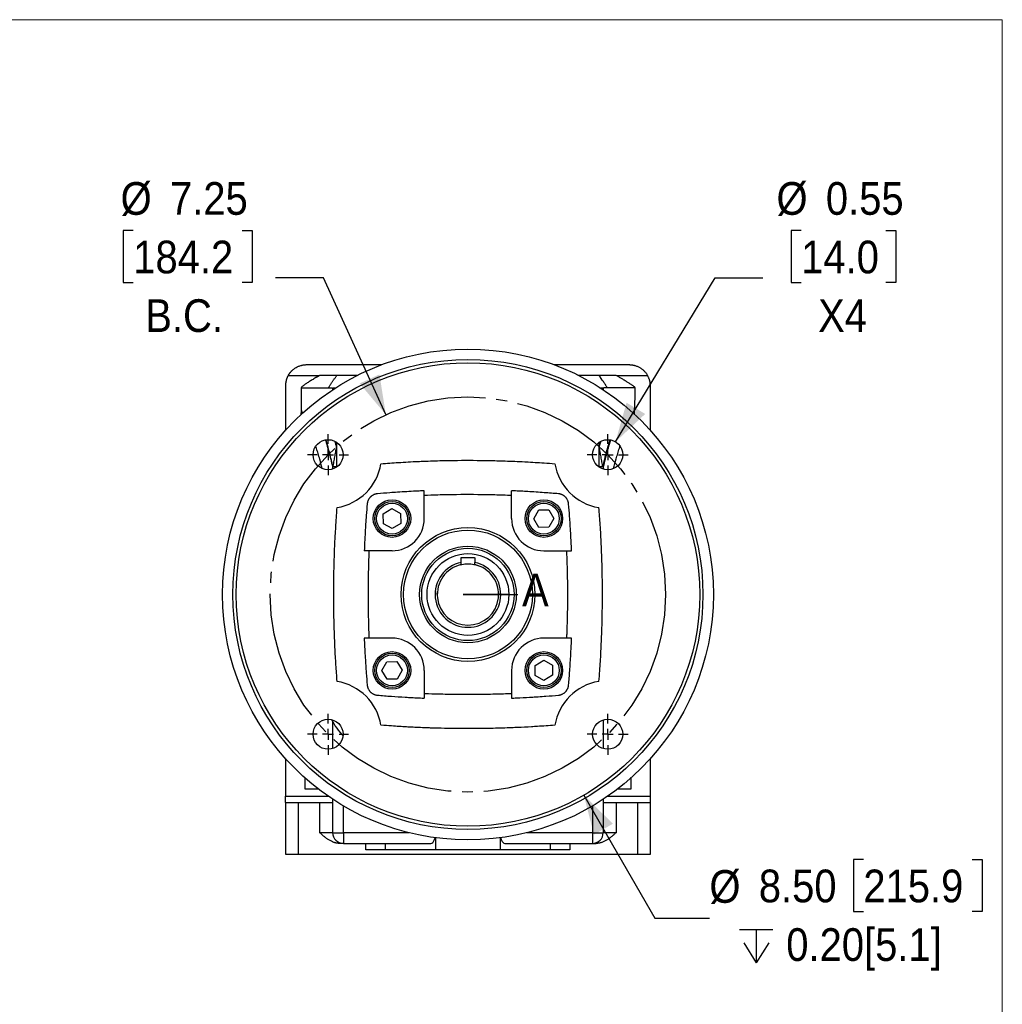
# Model space of a CAD drawing. Header units: inches. Extents: x 0 to 68, y 0 to 44.
# Tile 27 of 27: x 50 to 68, y 25.9 to 44. Entities that reach past the tile are written whole.
import ezdxf

# ---------------------------------------------------------------- set-up
doc = ezdxf.new("R2010")
doc.units = ezdxf.units.IN
doc.header["$LTSCALE"] = 4
doc.header["$MEASUREMENT"] = 0
doc.linetypes.add('SLD-Center', pattern=[0.75, 0.6, -0.05, 0.05, -0.05])
doc.linetypes.add('SLD-Solid', pattern=[0])
doc.layers.add('CENTER', color=40, linetype='SLD-Center')
doc.layers.add('SLD-DEFPOINTS', color=7, linetype='Continuous')
doc.layers.add('DIMENSIONS', color=140, linetype='SLD-Solid', lineweight=25)
doc.layers.add('TEXT', color=140, linetype='SLD-Solid', lineweight=25)
doc.styles.add('SLDTEXTSTYLE0', font='GOTHIC.TTF', dxfattribs={"width": 0.913})
doc.styles.get("Standard").update_dxf_attribs({"font": 'GOTHIC.TTF'})
doc.dimstyles.new('SLDDIMSTYLE5', dxfattribs={"dimtxt": 0.18, "dimasz": 0.72, "dimexe": 0, "dimexo": 0.0625, "dimgap": 0, "dimtad": 0, "dimtih": 1, "dimtoh": 1, "dimdec": 0, "dimrnd": 1e-09, "dimzin": 0, "dimdsep": 46, "dimtxsty": 'Standard', "dimblk1": 'NONE', "dimblk2": 'NONE', "dimsah": 1, "dimcen": 0.09, "dimadec": 0, "dimazin": 0, "dimtfac": 0.72, "dimtdec": 0, "dimtofl": 0, "dimtmove": 0, "dimatfit": 3, "dimldrblk": 'NONE', "dimfxl": 0, "dimfrac": 2, "dimtolj": 1, "dimtzin": 0, "dimarcsym": 0})
doc.dimstyles.new('SLDDIMSTYLE6', dxfattribs={"dimtxt": 0.6, "dimasz": 0.72, "dimexe": 0, "dimexo": 0.0625, "dimgap": 0.15, "dimtad": 0, "dimtih": 1, "dimtoh": 1, "dimrnd": 1e-09, "dimzin": 12, "dimdsep": 46, "dimtxsty": 'SLDTEXTSTYLE0', "dimsah": 1, "dimcen": 0, "dimadec": 0, "dimazin": 3, "dimtfac": 1, "dimtofl": 0, "dimtmove": 0, "dimatfit": 3, "dimfxl": 0, "dimfrac": 2, "dimtolj": 1, "dimtzin": 12, "dimarcsym": 0})
doc.dimstyles.new('SLDDIMSTYLE7', dxfattribs={"dimtxt": 0.6, "dimasz": 0.72, "dimexe": 0, "dimexo": 0.0625, "dimgap": 0.15, "dimtad": 0, "dimtih": 1, "dimtoh": 1, "dimrnd": 1e-09, "dimdsep": 46, "dimtxsty": 'SLDTEXTSTYLE0', "dimsah": 1, "dimcen": 0, "dimadec": 0, "dimazin": 2, "dimtfac": 1, "dimtofl": 0, "dimtmove": 0, "dimatfit": 3, "dimfxl": 0, "dimfrac": 2, "dimtolj": 1, "dimtzin": 12, "dimarcsym": 0})
doc.dimstyles.new('SLDDIMSTYLE8', dxfattribs={"dimtxt": 0.6, "dimasz": 0.72, "dimexe": 0, "dimexo": 0.0625, "dimgap": 0.15, "dimtad": 0, "dimtih": 1, "dimtoh": 1, "dimrnd": 1e-09, "dimzin": 4, "dimdsep": 46, "dimtxsty": 'SLDTEXTSTYLE0', "dimsah": 1, "dimcen": 0, "dimadec": 0, "dimazin": 1, "dimtfac": 1, "dimtofl": 0, "dimtmove": 0, "dimatfit": 3, "dimfxl": 0, "dimfrac": 2, "dimtolj": 1, "dimtzin": 12, "dimarcsym": 0})

# ---------------------------------------------------------------- blocks, each defined once
blk = doc.blocks.new('Block2')
at = {"color": 7, "linetype": 'SLD-Solid', "lineweight": 18}
for p, q in [((68, 44), (0, 44)), ((68, 0), (68, 44))]:
    blk.add_line(p, q, dxfattribs=at)
blk = doc.blocks.new('_D_18')
at = {"layer": 'DIMENSIONS'}
for p, q in [((52.065, 40.134), (51.882, 40.134)), ((51.882, 40.134), (51.882, 39.181)), ((54.06, 40.134), (54.243, 40.134)), ((54.243, 40.134), (54.243, 39.181)), ((55.551, 39.269), (54.676, 39.269)), ((56.697, 36.757), (55.551, 39.269)), ((51.882, 39.181), (52.065, 39.181)), ((54.243, 39.181), (54.06, 39.181))]:
    blk.add_line(p, q, dxfattribs=at)
blk.add_solid([(56.697, 36.757), (56.58, 37.495), (56.216, 37.329)], dxfattribs=at)
at = {"layer": 'DIMENSIONS', "char_height": 0.6, "attachment_point": 1, "style": 'SLDTEXTSTYLE0'}
for s, insert in [('%%c', (51.834, 41.022)), ('7.25', (52.739, 41.022)), ('184.2', (52.065, 39.948)), ('B.C.', (52.286, 38.873))]:
    blk.add_mtext(s, dxfattribs=dict(at, insert=insert))
blk = doc.blocks.new('_D_19')
at = {"layer": 'DIMENSIONS'}
for p, q in [((64.312, 40.134), (64.13, 40.134)), ((64.13, 40.134), (64.13, 39.181)), ((65.864, 40.134), (66.047, 40.134)), ((66.047, 40.134), (66.047, 39.181)), ((60.908, 36.258), (62.735, 39.269)), ((62.735, 39.269), (63.61, 39.269)), ((64.13, 39.181), (64.312, 39.181)), ((66.047, 39.181), (65.864, 39.181))]:
    blk.add_line(p, q, dxfattribs=at)
blk.add_solid([(60.908, 36.258), (61.452, 36.77), (61.11, 36.977)], dxfattribs=at)
at = {"layer": 'DIMENSIONS', "char_height": 0.6, "attachment_point": 1, "style": 'SLDTEXTSTYLE0'}
for s, insert in [('%%c', (63.86, 41.022)), ('0.55', (64.765, 41.022)), ('14.0', (64.312, 39.948)), ('X4', (64.623, 38.873))]:
    blk.add_mtext(s, dxfattribs=dict(at, insert=insert))
blk = doc.blocks.new('SW_SYMBOL_HOLE_DEPTH')
at = {"layer": 'DIMENSIONS', "color": 0}
for p, q in [((0, 137.8), (126, 137.8)), ((63, 137.8), (63, 11.8)), ((15.7, 87.4), (63, 11.8)), ((110.2, 87.4), (63, 11.8))]:
    blk.add_line(p, q, dxfattribs=at)
blk = doc.blocks.new('_D_20')
at = {"layer": 'DIMENSIONS'}
for p, q in [((60.327, 29.779), (61.63, 27.521)), ((65.452, 28.6), (65.269, 28.6)), ((65.269, 28.6), (65.269, 27.647)), ((67.447, 28.6), (67.63, 28.6)), ((67.63, 28.6), (67.63, 27.647)), ((65.269, 27.647), (65.452, 27.647)), ((67.63, 27.647), (67.447, 27.647)), ((61.63, 27.521), (62.63, 27.521))]:
    blk.add_line(p, q, dxfattribs=at)
blk.add_solid([(60.327, 29.779), (60.513, 29.055), (60.86, 29.255)], dxfattribs=at)
at = {"layer": 'DIMENSIONS', "xscale": 0.004866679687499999, "yscale": 0.004866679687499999, "zscale": 0.004866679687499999}
blk.add_blockref('SW_SYMBOL_HOLE_DEPTH', (63.182, 26.647), dxfattribs=at)
at = {"layer": 'DIMENSIONS', "char_height": 0.6, "attachment_point": 1, "style": 'SLDTEXTSTYLE0'}
for s, insert in [('%%c', (62.63, 28.405)), ('8.50', (63.535, 28.414)), ('215.9', (65.452, 28.414)), ('0.20[5.1]', (64.039, 27.339))]:
    blk.add_mtext(s, dxfattribs=dict(at, insert=insert))
blk = doc.blocks.new('SW_CENTERMARKSYMBOL_5')
at = {"layer": 'CENTER', "color": 0}
for p, q in [((0, 0.2), (0, 0.376)), ((-0.2, 0), (-0.376, 0)), ((0, 0), (-0.1, 0)), ((0, 0), (0, 0.1)), ((0, 0), (0, -0.1)), ((0, 0), (0.1, 0)), ((0.2, 0), (0.376, 0)), ((0, -0.2), (0, -0.376))]:
    blk.add_line(p, q, dxfattribs=at)
blk = doc.blocks.new('SW_CENTERMARKSYMBOL_6')
at = {"layer": 'CENTER', "color": 0}
for p, q in [((0, 0.2), (0, 0.376)), ((-0.2, 0), (-0.376, 0)), ((0, 0), (-0.1, 0)), ((0, 0), (0, 0.1)), ((0, 0), (0, -0.1)), ((0, 0), (0.1, 0)), ((0.2, 0), (0.376, 0)), ((0, -0.2), (0, -0.376))]:
    blk.add_line(p, q, dxfattribs=at)
blk = doc.blocks.new('SW_CENTERMARKSYMBOL_7')
at = {"layer": 'CENTER', "color": 0}
for p, q in [((0, 0.2), (0, 0.376)), ((-0.2, 0), (-0.376, 0)), ((0, 0), (-0.1, 0)), ((0, 0), (0, 0.1)), ((0, 0), (0, -0.1)), ((0, 0), (0.1, 0)), ((0.2, 0), (0.376, 0)), ((0, -0.2), (0, -0.376))]:
    blk.add_line(p, q, dxfattribs=at)
blk = doc.blocks.new('SW_CENTERMARKSYMBOL_8')
at = {"layer": 'CENTER', "color": 0}
for p, q in [((0, 0.2), (0, 0.376)), ((-0.2, 0), (-0.376, 0)), ((0, 0), (-0.1, 0)), ((0, 0), (0, 0.1)), ((0, 0), (0, -0.1)), ((0, 0), (0.1, 0)), ((0.2, 0), (0.376, 0)), ((0, -0.2), (0, -0.376))]:
    blk.add_line(p, q, dxfattribs=at)
blk = doc.blocks.new('_NONE')

msp = doc.modelspace()

# ---------------------------------------------------------------- linework, layer by layer
for p, q in [((55.249, 37.674), (56.625, 37.674)), ((59.778, 37.674), (61.154, 37.674)), ((54.908, 37.477), (55.478, 37.477)), ((60.926, 37.477), (61.495, 37.477)), ((54.855, 37.28), (54.855, 36.468)), ((55.146, 37.254), (55.146, 36.763)), ((55.148, 37.254), (55.152, 37.25)), ((55.152, 36.83), (55.152, 37.25)), ((55.721, 37.244), (55.721, 37.214)), ((55.721, 37.244), (55.721, 37.244)), ((55.738, 37.235), (55.724, 37.245)), ((55.738, 37.248), (55.795, 37.256)), ((55.738, 37.248), (55.738, 37.235)), ((55.751, 37.226), (55.738, 37.235)), ((60.606, 37.256), (60.665, 37.248)), ((60.665, 37.235), (60.652, 37.226)), ((60.665, 37.248), (60.665, 37.235)), ((60.68, 37.245), (60.665, 37.235)), ((60.682, 37.244), (60.682, 37.214)), ((60.682, 37.244), (60.682, 37.244)), ((61.548, 36.468), (61.548, 37.28)), ((55.174, 36.784), (55.152, 36.83)), ((61.23, 36.786), (61.253, 36.832)), ((61.253, 36.832), (61.249, 36.77)), ((61.25, 36.769), (61.254, 36.835)), ((55.793, 36.166), (55.793, 36.245)), ((55.793, 36.166), (55.8, 36.166)), ((55.8, 35.799), (55.8, 36.246)), ((60.603, 36.246), (60.603, 35.799)), ((60.603, 36.166), (60.61, 36.166)), ((60.61, 36.166), (60.638, 36.261)), ((60.61, 36.166), (60.61, 36.25)), ((55.72, 35.8), (55.72, 35.798)), ((55.799, 35.798), (55.721, 35.798)), ((55.721, 35.798), (55.721, 35.763)), ((60.682, 35.798), (60.605, 35.798)), ((60.683, 35.8), (60.682, 35.798)), ((60.682, 35.798), (60.682, 35.765)), ((60.683, 35.8), (60.683, 35.798)), ((57.4, 34.851), (57.4, 35.36)), ((59.003, 34.851), (59.003, 35.36)), ((56.649, 34.941), (56.807, 35.036)), ((56.807, 35.036), (56.968, 34.946)), ((56.651, 34.756), (56.649, 34.941)), ((56.968, 34.946), (56.971, 34.761)), ((59.409, 34.848), (59.499, 35.009)), ((59.499, 35.009), (59.683, 35.012)), ((59.683, 35.012), (59.778, 34.854)), ((59.778, 34.854), (59.688, 34.693)), ((56.813, 34.667), (56.651, 34.756)), ((56.971, 34.761), (56.813, 34.667)), ((59.504, 34.69), (59.409, 34.848)), ((59.688, 34.693), (59.504, 34.69)), ((56.81, 34.261), (56.301, 34.261)), ((58.077, 34.048), (58.077, 34.13)), ((58.085, 34.138), (58.319, 34.138)), ((58.327, 34.13), (58.327, 34.048)), ((59.594, 34.261), (60.102, 34.261)), ((57.639, 33.459), (57.644, 33.513)), ((58.762, 33.482), (58.764, 33.459)), ((56.81, 32.658), (56.301, 32.658)), ((60.102, 32.658), (59.594, 32.658)), ((56.625, 32.064), (56.715, 32.226)), ((56.715, 32.226), (56.899, 32.228)), ((56.899, 32.228), (56.994, 32.07)), ((59.432, 32.157), (59.591, 32.252)), ((59.435, 31.973), (59.432, 32.157)), ((59.591, 32.252), (59.752, 32.162)), ((59.752, 32.162), (59.755, 31.978)), ((56.72, 31.906), (56.625, 32.064)), ((56.994, 32.07), (56.904, 31.909)), ((57.4, 32.067), (57.4, 31.558)), ((59.003, 32.067), (59.003, 31.558)), ((59.596, 31.883), (59.435, 31.973)), ((59.755, 31.978), (59.596, 31.883)), ((56.904, 31.909), (56.72, 31.906)), ((55.721, 31.129), (55.721, 30.633)), ((60.682, 31.159), (60.682, 30.633)), ((54.855, 30.451), (54.855, 29.761)), ((61.548, 29.761), (61.548, 30.451)), ((55.209, 29.896), (55.453, 29.896)), ((60.95, 29.896), (61.194, 29.896)), ((54.855, 29.761), (55.638, 29.761)), ((54.855, 29.642), (54.855, 28.698)), ((55.091, 29.642), (55.091, 28.698)), ((55.091, 29.642), (55.485, 29.642)), ((55.485, 29.091), (55.485, 29.642)), ((55.492, 29.642), (55.513, 29.642)), ((55.721, 29.704), (55.721, 29.091)), ((60.682, 29.704), (60.682, 29.091)), ((60.765, 29.761), (61.548, 29.761)), ((60.89, 29.642), (60.912, 29.642)), ((60.918, 29.642), (60.918, 29.091)), ((60.918, 29.642), (61.312, 29.642)), ((61.312, 29.642), (61.312, 28.698)), ((61.548, 28.698), (61.548, 29.642)), ((55.721, 29.454), (55.721, 29.453)), ((55.918, 29.091), (55.918, 29.582)), ((60.485, 29.582), (60.485, 29.091)), ((60.682, 29.453), (60.682, 29.454)), ((55.721, 29.091), (55.485, 29.091)), ((55.721, 29.091), (55.918, 29.091)), ((55.918, 29.091), (55.918, 28.894)), ((57.119, 29.091), (55.918, 29.091)), ((60.485, 29.091), (59.284, 29.091)), ((60.485, 29.091), (60.485, 28.894)), ((60.485, 29.091), (60.682, 29.091)), ((60.918, 29.091), (60.682, 29.091)), ((55.918, 28.894), (57.524, 28.894)), ((56.331, 28.776), (56.331, 28.894)), ((56.691, 28.776), (56.691, 28.894)), ((57.611, 28.776), (57.611, 28.998)), ((58.792, 28.998), (58.792, 28.776)), ((58.879, 28.894), (60.485, 28.894)), ((59.712, 28.894), (59.712, 28.776)), ((60.073, 28.894), (60.073, 28.776)), ((57.611, 28.776), (56.691, 28.776)), ((58.792, 28.776), (57.611, 28.776)), ((59.712, 28.776), (58.792, 28.776)), ((55.091, 28.698), (61.312, 28.698))]:
    msp.add_line(p, q)
for centre, radius in [((58.202, 33.459), 4.5), ((58.202, 33.459), 4.309), ((58.202, 33.459), 4.25), ((55.638, 36.022), 0.276), ((60.765, 36.022), 0.276), ((56.81, 34.851), 0.344), ((56.81, 34.851), 0.315), ((56.81, 34.851), 0.283), ((59.594, 34.851), 0.344), ((59.594, 34.851), 0.315), ((59.594, 34.851), 0.283), ((58.202, 33.459), 1.227), ((58.202, 33.459), 1.181), ((58.202, 33.459), 0.886), ((56.81, 32.067), 0.344), ((56.81, 32.067), 0.315), ((56.81, 32.067), 0.283), ((59.594, 32.067), 0.344), ((59.594, 32.067), 0.315), ((59.594, 32.067), 0.283), ((55.638, 30.896), 0.276), ((60.765, 30.896), 0.276)]:
    msp.add_circle(centre, radius)
for centre, radius, start, end in [((55.638, 36.022), 0.984, 279.6982, 350.3018), ((60.765, 36.022), 0.984, 189.6981, 260.3018), ((56.81, 34.851), 0.591, 270, 0), ((59.594, 34.851), 0.591, 180, 270), ((58.202, 33.459), 0.602, 101.9868, 78.0132), ((58.202, 33.459), 0.562, 102.8396, 77.1604), ((56.81, 32.067), 0.591, 0, 90), ((59.594, 32.067), 0.591, 90, 180), ((55.638, 30.896), 0.984, 9.6981, 80.3018), ((60.765, 30.896), 0.984, 99.6981, 170.3018), ((56.762, 31.686), 1.181, 206.2614, 223.97), ((55.918, 29.091), 0.197, 180, 270), ((60.485, 29.091), 0.197, 270, 0)]:
    msp.add_arc(centre, radius, start, end)
for points, knots in [([(54.908, 37.477), (54.91, 37.481), (54.914, 37.488), (54.921, 37.498), (54.928, 37.508), (54.935, 37.519), (54.943, 37.529), (54.952, 37.538), (54.96, 37.548), (54.978, 37.567), (55.007, 37.593), (55.05, 37.622), (55.098, 37.645), (55.136, 37.658), (55.164, 37.665), (55.181, 37.668), (55.201, 37.671), (55.224, 37.673), (55.24, 37.674), (55.249, 37.674)], [0, 0, 0, 0, 0.02941, 0.059096, 0.089059, 0.119301, 0.149822, 0.180624, 0.211708, 0.243075, 0.365974, 0.496698, 0.61735, 0.752155, 0.78853, 0.831502, 0.881071, 0.937237, 1, 1, 1, 1]), ([(61.154, 37.674), (61.158, 37.674), (61.166, 37.674), (61.178, 37.673), (61.188, 37.673), (61.199, 37.671), (61.208, 37.67), (61.218, 37.669), (61.226, 37.667), (61.234, 37.666), (61.241, 37.664), (61.248, 37.663), (61.27, 37.657), (61.305, 37.645), (61.353, 37.622), (61.396, 37.593), (61.427, 37.565), (61.448, 37.542), (61.462, 37.527), (61.474, 37.511), (61.485, 37.494), (61.492, 37.483), (61.495, 37.477)], [0, 0, 0, 0, 0.029349, 0.057335, 0.083958, 0.109218, 0.133114, 0.155647, 0.176817, 0.196624, 0.215068, 0.232148, 0.247866, 0.382666, 0.503322, 0.63404, 0.756943, 0.80699, 0.856314, 0.90492, 0.952814, 1, 1, 1, 1]), ([(54.908, 37.477), (54.906, 37.473), (54.902, 37.466), (54.896, 37.454), (54.89, 37.443), (54.885, 37.431), (54.88, 37.419), (54.876, 37.407), (54.872, 37.395), (54.868, 37.38), (54.864, 37.362), (54.86, 37.342), (54.857, 37.321), (54.855, 37.301), (54.855, 37.287), (54.855, 37.28)], [0, 0, 0, 0, 0.0627261, 0.1252539, 0.1876503, 0.2499825, 0.3123179, 0.3747241, 0.4372681, 0.5000168, 0.6002727, 0.7001232, 0.7998438, 0.899711, 1, 1, 1, 1]), ([(55.484, 37.477), (55.48, 37.475), (55.472, 37.47), (55.46, 37.463), (55.448, 37.456), (55.436, 37.449), (55.424, 37.442), (55.405, 37.431), (55.378, 37.415), (55.345, 37.394), (55.314, 37.375), (55.274, 37.35), (55.238, 37.326), (55.207, 37.306), (55.188, 37.292), (55.171, 37.279), (55.161, 37.271), (55.154, 37.265), (55.151, 37.261), (55.148, 37.257), (55.147, 37.256), (55.147, 37.255)], [0, 0, 0, 0, 0.023785, 0.047551, 0.071315, 0.095094, 0.118906, 0.142768, 0.213843, 0.284739, 0.35672, 0.428208, 0.570289, 0.642533, 0.713874, 0.785521, 0.856319, 0.892545, 0.928493, 0.964273, 1, 1, 1, 1]), ([(55.801, 37.477), (55.762, 37.477), (55.727, 37.477), (55.662, 37.477), (55.633, 37.477), (55.58, 37.477), (55.557, 37.477), (55.516, 37.477), (55.498, 37.477), (55.484, 37.477)], [0, 0, 0, 0, 0.25, 0.25, 0.5, 0.5, 0.75, 0.75, 1, 1, 1, 1]), ([(55.649, 37.25), (55.652, 37.256), (55.659, 37.269), (55.671, 37.289), (55.682, 37.308), (55.694, 37.328), (55.707, 37.347), (55.719, 37.366), (55.732, 37.385), (55.745, 37.403), (55.759, 37.422), (55.772, 37.441), (55.786, 37.459), (55.796, 37.471), (55.801, 37.477)], [0, 0, 0, 0, 0.086599, 0.172591, 0.257981, 0.342773, 0.426971, 0.510577, 0.593595, 0.676028, 0.757881, 0.839164, 0.919873, 1, 1, 1, 1]), ([(56.186, 37.477), (56.182, 37.477), (56.174, 37.477), (56.162, 37.477), (56.15, 37.477), (56.139, 37.477), (56.127, 37.477), (56.116, 37.477), (56.104, 37.477), (56.093, 37.477), (56.082, 37.477), (56.07, 37.477), (56.059, 37.477), (56.049, 37.477), (56.038, 37.477), (56.027, 37.477), (56.017, 37.477), (56.006, 37.477), (55.996, 37.477), (55.986, 37.477), (55.976, 37.477), (55.966, 37.477), (55.956, 37.477), (55.946, 37.477), (55.933, 37.477), (55.917, 37.477), (55.898, 37.477), (55.88, 37.477), (55.863, 37.477), (55.846, 37.477), (55.83, 37.477), (55.815, 37.477), (55.805, 37.477), (55.801, 37.477)], [0, 0, 0, 0, 0.019766, 0.039585, 0.059478, 0.079469, 0.099577, 0.119823, 0.14023, 0.160817, 0.181605, 0.202613, 0.223861, 0.245367, 0.267151, 0.289229, 0.311619, 0.334338, 0.357402, 0.380827, 0.404627, 0.428817, 0.453411, 0.478422, 0.503864, 0.558288, 0.614706, 0.673215, 0.733904, 0.796855, 0.862142, 0.929836, 1, 1, 1, 1]), ([(60.602, 37.477), (60.6, 37.477), (60.595, 37.477), (60.587, 37.477), (60.579, 37.477), (60.571, 37.477), (60.562, 37.477), (60.553, 37.477), (60.545, 37.477), (60.535, 37.477), (60.526, 37.477), (60.516, 37.477), (60.507, 37.477), (60.497, 37.477), (60.486, 37.477), (60.476, 37.477), (60.463, 37.477), (60.447, 37.477), (60.429, 37.477), (60.409, 37.477), (60.39, 37.477), (60.369, 37.477), (60.349, 37.477), (60.328, 37.477), (60.306, 37.477), (60.285, 37.477), (60.263, 37.477), (60.24, 37.477), (60.225, 37.477), (60.217, 37.477)], [0, 0, 0, 0, 0.03801, 0.075299, 0.111876, 0.147752, 0.182935, 0.217438, 0.251271, 0.284445, 0.316974, 0.34887, 0.380145, 0.410815, 0.440894, 0.470396, 0.499338, 0.547365, 0.593876, 0.638966, 0.682738, 0.7253, 0.766769, 0.807269, 0.84693, 0.88589, 0.924291, 0.962278, 1, 1, 1, 1]), ([(60.755, 37.25), (60.744, 37.269), (60.734, 37.288), (60.711, 37.326), (60.698, 37.344), (60.66, 37.401), (60.633, 37.439), (60.602, 37.477)], [0, 0, 0, 0, 0.25, 0.25, 0.5, 0.5, 1, 1, 1, 1]), ([(60.92, 37.477), (60.905, 37.477), (60.888, 37.477), (60.847, 37.477), (60.823, 37.477), (60.744, 37.477), (60.679, 37.477), (60.602, 37.477)], [0, 0, 0, 0, 0.25, 0.25, 0.5, 0.5, 1, 1, 1, 1]), ([(61.271, 37.25), (61.27, 37.25), (61.269, 37.252), (61.267, 37.254), (61.265, 37.256), (61.262, 37.259), (61.259, 37.262), (61.253, 37.266), (61.244, 37.274), (61.229, 37.285), (61.212, 37.297), (61.186, 37.314), (61.156, 37.334), (61.123, 37.355), (61.097, 37.371), (61.069, 37.388), (61.043, 37.404), (61.018, 37.42), (60.994, 37.434), (60.97, 37.448), (60.945, 37.462), (60.928, 37.472), (60.92, 37.477)], [0, 0, 0, 0, 0.020731, 0.041478, 0.062259, 0.083095, 0.104005, 0.125009, 0.187345, 0.250239, 0.3124, 0.375139, 0.500479, 0.56269, 0.625261, 0.687868, 0.750665, 0.799699, 0.849005, 0.898732, 0.949019, 1, 1, 1, 1]), ([(61.548, 37.28), (61.548, 37.285), (61.548, 37.293), (61.547, 37.306), (61.546, 37.319), (61.545, 37.332), (61.543, 37.344), (61.541, 37.357), (61.538, 37.37), (61.534, 37.385), (61.529, 37.402), (61.522, 37.421), (61.514, 37.44), (61.505, 37.459), (61.499, 37.471), (61.495, 37.477)], [0, 0, 0, 0, 0.062726, 0.125254, 0.18765, 0.249982, 0.312318, 0.374724, 0.437268, 0.500017, 0.600273, 0.700123, 0.799844, 0.899711, 1, 1, 1, 1]), ([(55.152, 37.25), (55.177, 37.25), (55.206, 37.25), (55.273, 37.25), (55.31, 37.25), (55.393, 37.25), (55.439, 37.25), (55.538, 37.25), (55.591, 37.25), (55.649, 37.25)], [0, 0, 0, 0, 0.25, 0.25, 0.5, 0.5, 0.75, 0.75, 1, 1, 1, 1]), ([(55.649, 37.25), (55.652, 37.25), (55.66, 37.25), (55.672, 37.249), (55.684, 37.249), (55.696, 37.247), (55.708, 37.246), (55.717, 37.245), (55.721, 37.244)], [0, 0, 0, 0, 0.158852, 0.320715, 0.48579, 0.65405, 0.825465, 1, 1, 1, 1]), ([(60.755, 37.25), (60.751, 37.25), (60.743, 37.25), (60.731, 37.249), (60.719, 37.248), (60.707, 37.247), (60.694, 37.246), (60.686, 37.245), (60.682, 37.244)], [0, 0, 0, 0, 0.164991, 0.330627, 0.496927, 0.66391, 0.831594, 1, 1, 1, 1]), ([(61.253, 36.832), (61.253, 36.832), (61.253, 36.833), (61.254, 36.835), (61.254, 36.837), (61.255, 36.839), (61.255, 36.842), (61.256, 36.845), (61.256, 36.849), (61.257, 36.853), (61.257, 36.858), (61.257, 36.863), (61.258, 36.868), (61.259, 36.879), (61.26, 36.898), (61.262, 36.932), (61.264, 36.977), (61.266, 37.034), (61.268, 37.099), (61.269, 37.172), (61.27, 37.223), (61.271, 37.25)], [0, 0, 0, 0, 0.0071901, 0.0147658, 0.0228222, 0.0314382, 0.0406787, 0.0505963, 0.0612333, 0.0726243, 0.0847974, 0.0977754, 0.1115773, 0.126219, 0.1837758, 0.2515924, 0.3660397, 0.5012331, 0.6489842, 0.8152048, 1, 1, 1, 1]), ([(55.147, 36.761), (55.147, 36.775), (55.147, 36.794), (55.148, 36.815), (55.149, 36.825), (55.149, 36.829), (55.15, 36.831), (55.151, 36.831), (55.151, 36.83), (55.152, 36.83)], [0, 0, 0, 0, 0.44382, 0.631938, 0.77797, 0.838587, 0.893689, 0.946334, 1, 1, 1, 1]), ([(55.53, 35.771), (55.515, 35.828), (55.491, 35.923), (55.455, 36.042), (55.432, 36.12), (55.418, 36.162), (55.414, 36.174)], [0, 0, 0, 0, 0.399639, 0.653646, 0.901242, 1, 1, 1, 1]), ([(55.59, 36.289), (55.598, 36.262), (55.619, 36.194), (55.651, 36.078), (55.687, 35.941), (55.709, 35.847), (55.72, 35.8)], [0, 0, 0, 0, 0.174275, 0.449667, 0.724976, 1, 1, 1, 1]), ([(55.727, 35.798), (55.724, 35.809), (55.719, 35.832), (55.712, 35.866), (55.703, 35.903), (55.694, 35.941), (55.684, 35.982), (55.673, 36.025), (55.662, 36.065), (55.65, 36.11), (55.635, 36.166), (55.616, 36.229), (55.603, 36.272), (55.598, 36.29)], [0, 0, 0, 0, 0.062929, 0.12893, 0.200442, 0.276716, 0.357732, 0.443392, 0.533745, 0.601316, 0.718021, 0.88372, 1, 1, 1, 1]), ([(55.729, 35.798), (55.731, 35.814), (55.737, 35.845), (55.747, 35.908), (55.761, 35.984), (55.777, 36.075), (55.788, 36.135), (55.793, 36.166)], [0, 0, 0, 0, 0.128257, 0.255584, 0.507445, 0.75182, 1, 1, 1, 1]), ([(55.793, 36.166), (55.793, 36.166), (55.793, 36.166), (55.793, 36.166), (55.793, 36.167), (55.792, 36.171), (55.788, 36.185), (55.779, 36.219), (55.769, 36.248), (55.764, 36.267)], [0, 0, 0, 0, 0.000238, 0.002156, 0.007523, 0.027901, 0.10721, 0.419957, 1, 1, 1, 1]), ([(60.675, 35.798), (60.669, 35.829), (60.659, 35.89), (60.643, 35.982), (60.626, 36.074), (60.615, 36.135), (60.61, 36.166)], [0, 0, 0, 0, 0.249998, 0.499997, 0.7514, 1, 1, 1, 1]), ([(60.677, 35.798), (60.698, 35.893), (60.738, 36.066), (60.785, 36.221), (60.807, 36.292)], [0, 0, 0, 0, 0.54599, 1, 1, 1, 1]), ([(60.814, 36.29), (60.805, 36.263), (60.784, 36.194), (60.752, 36.078), (60.716, 35.941), (60.694, 35.847), (60.683, 35.8)], [0, 0, 0, 0, 0.17609, 0.450878, 0.725581, 1, 1, 1, 1]), ([(60.874, 35.771), (60.889, 35.83), (60.913, 35.925), (60.949, 36.046), (60.973, 36.123), (60.986, 36.164), (60.99, 36.176)], [0, 0, 0, 0, 0.406397, 0.658929, 0.905041, 1, 1, 1, 1]), ([(56.609, 35.857), (56.663, 35.861), (56.77, 35.869), (56.998, 35.884), (57.187, 35.895), (57.439, 35.906), (57.682, 35.914), (58.095, 35.921), (58.491, 35.919), (58.9, 35.909), (59.129, 35.899), (59.368, 35.886), (59.549, 35.875), (59.729, 35.862), (59.795, 35.857)], [0.7917271, 0.7917271, 0.7917271, 0.7917271, 0.8010975, 0.8104773, 0.8326989, 0.8364726, 0.8584929, 0.8799932, 0.9180211, 0.9375418, 0.9603419, 0.9619157, 0.9822051, 0.9935659, 0.9935659, 0.9935659, 0.9935659]), ([(57.4, 35.36), (57.369, 35.359), (57.319, 35.357), (57.154, 35.349), (56.974, 35.338), (56.74, 35.322), (56.617, 35.312), (56.541, 35.306), (56.54, 35.306), (56.537, 35.305), (56.532, 35.305), (56.526, 35.304), (56.518, 35.302), (56.51, 35.3), (56.5, 35.297), (56.49, 35.294), (56.479, 35.29), (56.469, 35.285), (56.457, 35.279), (56.446, 35.272), (56.435, 35.265), (56.429, 35.26), (56.421, 35.253), (56.414, 35.247), (56.406, 35.239), (56.399, 35.23), (56.391, 35.219), (56.382, 35.205), (56.375, 35.191), (56.368, 35.175), (56.364, 35.162), (56.36, 35.148), (56.357, 35.137), (56.356, 35.127), (56.355, 35.122), (56.349, 35.05), (56.339, 34.928), (56.327, 34.757), (56.317, 34.592), (56.308, 34.429), (56.303, 34.312), (56.301, 34.261), (56.301, 34.261)], [0.9428487, 0.9428487, 0.9428487, 0.9428487, 0.9488204, 0.952594, 0.9748156, 0.9841954, 1, 1, 1, 1.0002626, 1.0008233, 1.0012712, 1.0023318, 1.0035931, 1.0043852, 1.0066262, 1.0080606, 1.0097209, 1.0112059, 1.0134613, 1.0144611, 1.015786, 1.0163544, 1.0177688, 1.0188765, 1.0198944, 1.0216846, 1.0232366, 1.026173, 1.0279056, 1.03082, 1.0321952, 1.0339012, 1.0348141, 1.0352932, 1.0352932, 1.0497773, 1.0604776, 1.0697812, 1.0826992, 1.0923912, 1.0924448, 1.0924448, 1.0924448, 1.0924448]), ([(59.003, 35.273), (58.977, 35.274), (58.849, 35.28), (58.516, 35.289), (58.084, 35.292), (57.678, 35.284), (57.482, 35.277), (57.4, 35.273)], [0.84281146, 0.84281146, 0.84281146, 0.84281146, 0.84775116, 0.86727189, 0.90529981, 0.92680007, 0.94248147, 0.94248147, 0.94248147, 0.94248147]), ([(60.102, 34.261), (60.101, 34.292), (60.099, 34.342), (60.091, 34.507), (60.081, 34.687), (60.065, 34.921), (60.055, 35.044), (60.048, 35.122), (60.048, 35.125), (60.047, 35.132), (60.045, 35.14), (60.043, 35.149), (60.041, 35.157), (60.038, 35.167), (60.034, 35.177), (60.028, 35.191), (60.02, 35.206), (60.011, 35.22), (60.004, 35.231), (59.996, 35.24), (59.987, 35.249), (59.977, 35.258), (59.968, 35.265), (59.957, 35.272), (59.947, 35.279), (59.935, 35.285), (59.924, 35.29), (59.911, 35.295), (59.896, 35.3), (59.883, 35.303), (59.873, 35.305), (59.867, 35.305), (59.864, 35.306), (59.776, 35.313), (59.591, 35.328), (59.393, 35.34), (59.193, 35.352), (59.094, 35.356), (59.003, 35.36)], [0.6928487, 0.6928487, 0.6928487, 0.6928487, 0.6988204, 0.7025941, 0.7248157, 0.7341954, 0.75, 0.75, 0.7504791, 0.7509299, 0.7519093, 0.7530981, 0.7544732, 0.7554441, 0.7573876, 0.7591202, 0.7620567, 0.7640413, 0.7653988, 0.7664168, 0.7680133, 0.7695072, 0.7708321, 0.7718319, 0.7740873, 0.7755724, 0.7772326, 0.7790939, 0.7817001, 0.7835183, 0.7844699, 0.7849019, 0.7852932, 0.7852932, 0.8030879, 0.8233773, 0.824951, 0.8424443, 0.8424443, 0.8424443, 0.8424443]), ([(55.804, 31.866), (55.8, 31.917), (55.788, 32.073), (55.771, 32.338), (55.756, 32.662), (55.746, 32.992), (55.741, 33.293), (55.741, 33.59), (55.744, 33.838), (55.75, 34.059), (55.755, 34.221), (55.762, 34.394), (55.771, 34.563), (55.782, 34.742), (55.792, 34.898), (55.8, 35.006), (55.804, 35.052)], [0.0417274, 0.0417274, 0.0417274, 0.0417274, 0.0504369, 0.0690388, 0.089961, 0.1118785, 0.133327, 0.1496348, 0.1710517, 0.1824614, 0.192902, 0.202594, 0.215512, 0.2248156, 0.2355159, 0.2435658, 0.2435658, 0.2435658, 0.2435658]), ([(60.599, 35.052), (60.603, 34.998), (60.611, 34.891), (60.627, 34.663), (60.637, 34.474), (60.648, 34.222), (60.656, 33.979), (60.664, 33.566), (60.662, 33.17), (60.651, 32.761), (60.641, 32.531), (60.629, 32.293), (60.618, 32.112), (60.604, 31.932), (60.599, 31.866)], [0.5417271, 0.5417271, 0.5417271, 0.5417271, 0.5510975, 0.5604773, 0.5826989, 0.5864725, 0.6084929, 0.6299931, 0.668021, 0.6875418, 0.7103419, 0.7119157, 0.7322051, 0.7435658, 0.7435658, 0.7435658, 0.7435658]), ([(56.387, 34.261), (56.385, 34.208), (56.381, 34.096), (56.375, 33.867), (56.371, 33.601), (56.371, 33.279), (56.376, 32.972), (56.383, 32.757), (56.387, 32.658)], [0.09281204, 0.09281204, 0.09281204, 0.09281204, 0.10283182, 0.1142415, 0.13565844, 0.15196619, 0.17341468, 0.19248124, 0.19248124, 0.19248124, 0.19248124]), ([(57.355, 33.459), (57.355, 33.684), (57.444, 33.899), (57.762, 34.216), (57.977, 34.306), (58.426, 34.306), (58.641, 34.216), (58.959, 33.899), (59.048, 33.684), (59.048, 33.459)], [0, 0, 0, 0, 0.25, 0.25, 0.5, 0.5, 0.75, 0.75, 1, 1, 1, 1]), ([(58.077, 34.13), (58.077, 34.13), (58.077, 34.131), (58.077, 34.133), (58.078, 34.134), (58.079, 34.136), (58.081, 34.137), (58.083, 34.138), (58.085, 34.138)], [0, 0, 0, 0, 0.1272001, 0.2497464, 0.3727003, 0.5010746, 0.7497428, 1, 1, 1, 1]), ([(58.319, 34.138), (58.319, 34.138), (58.32, 34.138), (58.322, 34.137), (58.323, 34.136), (58.325, 34.135), (58.326, 34.133), (58.327, 34.131), (58.327, 34.13)], [0, 0, 0, 0, 0.1272001, 0.2497464, 0.3727003, 0.5010746, 0.7497428, 1, 1, 1, 1]), ([(60.016, 32.658), (60.017, 32.684), (60.022, 32.812), (60.032, 33.145), (60.034, 33.577), (60.026, 33.982), (60.019, 34.179), (60.016, 34.261)], [0.59281147, 0.59281147, 0.59281147, 0.59281147, 0.59775117, 0.6172719, 0.65529982, 0.67680008, 0.69248148, 0.69248148, 0.69248148, 0.69248148]), ([(58.062, 34.002), (58.072, 34.005), (58.117, 34.02), (58.202, 34.024), (58.3, 34.017), (58.357, 33.998), (58.38, 33.99)], [0, 0, 0, 0, 0.097699, 0.437839, 0.777979, 1, 1, 1, 1]), ([(59.048, 33.459), (59.048, 33.235), (58.959, 33.019), (58.641, 32.702), (58.426, 32.613), (57.977, 32.613), (57.762, 32.702), (57.444, 33.019), (57.355, 33.235), (57.355, 33.459)], [0, 0, 0, 0, 0.25, 0.25, 0.5, 0.5, 0.75, 0.75, 1, 1, 1, 1]), ([(56.301, 32.658), (56.301, 32.645), (56.306, 32.523), (56.318, 32.308), (56.336, 32.035), (56.349, 31.872), (56.355, 31.797), (56.356, 31.793), (56.356, 31.786), (56.358, 31.779), (56.36, 31.77), (56.362, 31.761), (56.365, 31.752), (56.369, 31.741), (56.375, 31.727), (56.383, 31.712), (56.392, 31.698), (56.4, 31.688), (56.407, 31.679), (56.416, 31.669), (56.426, 31.66), (56.435, 31.653), (56.446, 31.646), (56.457, 31.64), (56.469, 31.633), (56.479, 31.628), (56.493, 31.623), (56.507, 31.619), (56.52, 31.616), (56.53, 31.614), (56.536, 31.613), (56.54, 31.613), (56.627, 31.605), (56.795, 31.592), (56.993, 31.579), (57.192, 31.568), (57.309, 31.562), (57.4, 31.558), (57.4, 31.558)], [0.1928485, 0.1928485, 0.1928485, 0.1928485, 0.1953322, 0.2162544, 0.2348563, 0.25, 0.25, 0.2504791, 0.2509299, 0.2519093, 0.2530981, 0.2544732, 0.2554441, 0.2573876, 0.2591202, 0.2620567, 0.2640413, 0.2653988, 0.2664168, 0.2680133, 0.2695072, 0.2708321, 0.2718319, 0.2740873, 0.2755724, 0.2772326, 0.2790939, 0.2817001, 0.2835183, 0.2844699, 0.2849019, 0.2852932, 0.2852932, 0.3030879, 0.3197812, 0.324951, 0.3423912, 0.3424448, 0.3424448, 0.3424448, 0.3424448]), ([(59.003, 31.558), (59.016, 31.559), (59.067, 31.561), (59.197, 31.567), (59.347, 31.575), (59.506, 31.585), (59.664, 31.596), (59.786, 31.606), (59.864, 31.613), (59.868, 31.613), (59.874, 31.614), (59.882, 31.615), (59.891, 31.618), (59.9, 31.62), (59.909, 31.623), (59.919, 31.627), (59.934, 31.633), (59.948, 31.64), (59.963, 31.65), (59.973, 31.657), (59.982, 31.665), (59.991, 31.674), (60.001, 31.684), (60.007, 31.693), (60.015, 31.704), (60.021, 31.714), (60.027, 31.726), (60.032, 31.737), (60.038, 31.75), (60.042, 31.764), (60.045, 31.778), (60.047, 31.787), (60.048, 31.794), (60.048, 31.797), (60.056, 31.884), (60.07, 32.07), (60.083, 32.268), (60.094, 32.468), (60.099, 32.567), (60.102, 32.658)], [0.4428485, 0.4428485, 0.4428485, 0.4428485, 0.4453322, 0.4525941, 0.4680452, 0.4748157, 0.4841954, 0.5, 0.5, 0.5004791, 0.5009299, 0.5019093, 0.5030981, 0.5044732, 0.5054441, 0.5073876, 0.5091202, 0.5120567, 0.5140413, 0.5153988, 0.5164168, 0.5180133, 0.5195072, 0.5208321, 0.5218319, 0.5240873, 0.5255724, 0.5272326, 0.5290939, 0.5317001, 0.5335183, 0.5344699, 0.5349019, 0.5352932, 0.5352932, 0.5530879, 0.5733773, 0.574951, 0.5924443, 0.5924443, 0.5924443, 0.5924443]), ([(57.4, 31.645), (57.426, 31.644), (57.538, 31.64), (57.766, 31.633), (58.06, 31.628), (58.382, 31.629), (58.689, 31.634), (58.904, 31.641), (59.003, 31.645)], [0.34281204, 0.34281204, 0.34281204, 0.34281204, 0.34775117, 0.3642415, 0.38565844, 0.40196619, 0.42341468, 0.44248124, 0.44248124, 0.44248124, 0.44248124]), ([(59.795, 31.062), (59.74, 31.057), (59.633, 31.049), (59.492, 31.04), (59.319, 31.029), (59.162, 31.021), (58.929, 31.011), (58.669, 31.003), (58.368, 30.999), (58.071, 30.998), (57.797, 31.002), (57.576, 31.008), (57.373, 31.015), (57.226, 31.022), (57.016, 31.033), (56.834, 31.045), (56.674, 31.057), (56.609, 31.062)], [0.2917271, 0.2917271, 0.2917271, 0.2917271, 0.3010975, 0.3104773, 0.3172478, 0.3326989, 0.3399607, 0.3618783, 0.3833268, 0.3996345, 0.4210514, 0.4375418, 0.4429018, 0.4603419, 0.4655118, 0.4822051, 0.4935658, 0.4935658, 0.4935658, 0.4935658]), ([(55.21, 30.102), (55.21, 30.063), (55.21, 29.982), (55.21, 29.911), (55.21, 29.901), (55.21, 29.896)], [0, 0, 0, 0, 0.314736, 0.657368, 1, 1, 1, 1]), ([(61.194, 29.896), (61.194, 29.901), (61.194, 29.911), (61.194, 29.983), (61.194, 30.066), (61.194, 30.107)], [0, 0, 0, 0, 0.338304, 0.676608, 1, 1, 1, 1]), ([(54.855, 29.642), (54.855, 29.642), (54.855, 29.643), (54.855, 29.643), (54.855, 29.644), (54.855, 29.645), (54.855, 29.647), (54.855, 29.649), (54.855, 29.653), (54.855, 29.661), (54.855, 29.676), (54.855, 29.695), (54.855, 29.713), (54.855, 29.728), (54.855, 29.738), (54.855, 29.749), (54.855, 29.757), (54.855, 29.761)], [0, 0, 0, 0, 0.034551, 0.068855, 0.103013, 0.137124, 0.171291, 0.205614, 0.240191, 0.370053, 0.500029, 0.62989, 0.759866, 0.820149, 0.879905, 0.939676, 1, 1, 1, 1]), ([(54.855, 29.642), (54.855, 29.642), (54.855, 29.642), (54.856, 29.642), (54.857, 29.642), (54.858, 29.642), (54.86, 29.642), (54.864, 29.642), (54.872, 29.642), (54.881, 29.642), (54.898, 29.642), (54.923, 29.642), (54.955, 29.642), (54.983, 29.642), (55.004, 29.642), (55.026, 29.642), (55.046, 29.642), (55.063, 29.642), (55.077, 29.642), (55.087, 29.642), (55.091, 29.642)], [0, 0, 0, 0, 0.023335, 0.046628, 0.06991, 0.093212, 0.116565, 0.178301, 0.240092, 0.304402, 0.368768, 0.500006, 0.631244, 0.695553, 0.759919, 0.821655, 0.883446, 0.922309, 0.961112, 1, 1, 1, 1]), ([(55.485, 29.642), (55.488, 29.642), (55.494, 29.642), (55.502, 29.642), (55.511, 29.642), (55.52, 29.642), (55.533, 29.642), (55.55, 29.642), (55.572, 29.642), (55.594, 29.642), (55.622, 29.642), (55.653, 29.642), (55.679, 29.642), (55.695, 29.642), (55.705, 29.642), (55.712, 29.642), (55.717, 29.642), (55.72, 29.642), (55.721, 29.642), (55.721, 29.642), (55.721, 29.642)], [0, 0, 0, 0, 0.023416, 0.04679, 0.070152, 0.093535, 0.116969, 0.178919, 0.240925, 0.305458, 0.370047, 0.501741, 0.633434, 0.697967, 0.762556, 0.824506, 0.886512, 0.924358, 0.962143, 1, 1, 1, 1]), ([(60.682, 29.642), (60.682, 29.642), (60.682, 29.642), (60.683, 29.642), (60.683, 29.642), (60.684, 29.642), (60.687, 29.642), (60.691, 29.642), (60.698, 29.642), (60.708, 29.642), (60.724, 29.642), (60.75, 29.642), (60.782, 29.642), (60.809, 29.642), (60.831, 29.642), (60.853, 29.642), (60.872, 29.642), (60.889, 29.642), (60.904, 29.642), (60.913, 29.642), (60.918, 29.642)], [0, 0, 0, 0, 0.022715, 0.045394, 0.068065, 0.090757, 0.113498, 0.175449, 0.237454, 0.301988, 0.366577, 0.49827, 0.629964, 0.694497, 0.759086, 0.821036, 0.883042, 0.92204, 0.960977, 1, 1, 1, 1]), ([(61.312, 29.642), (61.315, 29.642), (61.321, 29.642), (61.329, 29.642), (61.338, 29.642), (61.346, 29.642), (61.36, 29.642), (61.377, 29.642), (61.399, 29.642), (61.421, 29.642), (61.449, 29.642), (61.48, 29.642), (61.506, 29.642), (61.522, 29.642), (61.532, 29.642), (61.539, 29.642), (61.544, 29.642), (61.546, 29.642), (61.548, 29.642), (61.548, 29.642), (61.548, 29.642)], [0, 0, 0, 0, 0.023335, 0.046628, 0.06991, 0.093212, 0.116565, 0.178301, 0.240092, 0.304402, 0.368768, 0.500006, 0.631244, 0.695553, 0.759919, 0.821655, 0.883446, 0.922309, 0.961112, 1, 1, 1, 1]), ([(61.548, 29.642), (61.548, 29.642), (61.548, 29.643), (61.548, 29.643), (61.548, 29.644), (61.548, 29.645), (61.548, 29.647), (61.548, 29.649), (61.548, 29.653), (61.548, 29.661), (61.548, 29.676), (61.548, 29.695), (61.548, 29.713), (61.548, 29.728), (61.548, 29.738), (61.548, 29.749), (61.548, 29.757), (61.548, 29.761)], [0, 0, 0, 0, 0.034551, 0.068855, 0.103013, 0.137124, 0.171291, 0.205614, 0.240191, 0.370053, 0.500029, 0.62989, 0.759866, 0.820149, 0.879905, 0.939676, 1, 1, 1, 1]), ([(55.848, 28.894), (55.845, 28.894), (55.838, 28.895), (55.828, 28.895), (55.817, 28.896), (55.807, 28.897), (55.797, 28.899), (55.786, 28.901), (55.776, 28.903), (55.765, 28.906), (55.755, 28.909), (55.732, 28.917), (55.696, 28.932), (55.65, 28.957), (55.606, 28.987), (55.565, 29.02), (55.524, 29.056), (55.498, 29.079), (55.485, 29.091)], [0, 0, 0, 0, 0.024071, 0.048284, 0.072667, 0.097251, 0.122063, 0.147132, 0.172484, 0.198145, 0.22414, 0.250494, 0.370669, 0.499579, 0.61756, 0.749776, 0.874856, 1, 1, 1, 1]), ([(60.918, 29.091), (60.905, 29.079), (60.879, 29.056), (60.838, 29.02), (60.797, 28.987), (60.753, 28.957), (60.708, 28.932), (60.668, 28.915), (60.638, 28.906), (60.617, 28.901), (60.596, 28.897), (60.576, 28.895), (60.562, 28.895), (60.555, 28.894)], [0, 0, 0, 0, 0.125128, 0.250235, 0.382407, 0.500439, 0.629303, 0.749532, 0.801862, 0.852863, 0.902739, 0.951708, 1, 1, 1, 1]), ([(55.918, 28.894), (55.918, 28.894), (55.918, 28.894), (55.918, 28.894), (55.917, 28.894), (55.915, 28.894), (55.914, 28.894), (55.912, 28.894), (55.909, 28.894), (55.907, 28.894), (55.904, 28.894), (55.899, 28.894), (55.893, 28.894), (55.884, 28.894), (55.873, 28.894), (55.861, 28.894), (55.853, 28.894), (55.848, 28.894)], [0, 0, 0, 0, 0.050246, 0.100326, 0.150283, 0.200157, 0.249991, 0.299827, 0.349707, 0.399672, 0.449764, 0.500025, 0.600342, 0.700163, 0.799822, 0.899656, 1, 1, 1, 1]), ([(57.524, 28.894), (57.535, 28.897), (57.558, 28.903), (57.582, 28.941), (57.596, 28.978), (57.6, 28.998), (57.602, 29.006)], [0, 0, 0, 0, 0.345124, 0.71046, 0.893257, 1, 1, 1, 1]), ([(58.802, 29.002), (58.803, 28.996), (58.807, 28.977), (58.821, 28.941), (58.846, 28.902), (58.868, 28.897), (58.879, 28.894)], [0, 0, 0, 0, 0.089623, 0.275929, 0.648264, 1, 1, 1, 1]), ([(56.691, 28.776), (56.689, 28.776), (56.686, 28.776), (56.68, 28.776), (56.675, 28.776), (56.668, 28.776), (56.662, 28.776), (56.655, 28.776), (56.648, 28.776), (56.64, 28.776), (56.623, 28.776), (56.593, 28.776), (56.547, 28.776), (56.496, 28.776), (56.452, 28.776), (56.419, 28.776), (56.397, 28.776), (56.375, 28.776), (56.353, 28.776), (56.338, 28.776), (56.331, 28.776)], [0, 0, 0, 0, 0.02732, 0.054546, 0.081706, 0.108827, 0.135935, 0.163058, 0.190223, 0.217456, 0.244785, 0.372375, 0.500011, 0.627601, 0.755237, 0.80434, 0.85321, 0.902005, 0.950882, 1, 1, 1, 1]), ([(60.073, 28.776), (60.068, 28.776), (60.06, 28.776), (60.048, 28.776), (60.035, 28.776), (60.023, 28.776), (60.011, 28.776), (59.999, 28.776), (59.987, 28.776), (59.975, 28.776), (59.948, 28.776), (59.908, 28.776), (59.857, 28.776), (59.81, 28.776), (59.778, 28.776), (59.757, 28.776), (59.744, 28.776), (59.732, 28.776), (59.722, 28.776), (59.715, 28.776), (59.712, 28.776)], [0, 0, 0, 0, 0.02732, 0.054546, 0.081706, 0.108827, 0.135935, 0.163058, 0.190223, 0.217456, 0.244785, 0.372375, 0.500011, 0.627601, 0.755237, 0.80434, 0.85321, 0.902005, 0.950882, 1, 1, 1, 1]), ([(54.855, 28.698), (54.855, 28.698), (54.861, 28.698), (54.885, 28.698), (54.903, 28.698), (54.946, 28.698), (54.972, 28.698), (55.03, 28.698), (55.06, 28.698), (55.091, 28.698)], [0, 0, 0, 0, 0.25, 0.25, 0.5, 0.5, 0.75, 0.75, 1, 1, 1, 1]), ([(61.312, 28.698), (61.343, 28.698), (61.374, 28.698), (61.431, 28.698), (61.457, 28.698), (61.501, 28.698), (61.518, 28.698), (61.542, 28.698), (61.548, 28.698), (61.548, 28.698)], [0, 0, 0, 0, 0.25, 0.25, 0.5, 0.5, 0.75, 0.75, 1, 1, 1, 1])]:
    msp.add_open_spline(points, degree=3, knots=knots)
for points in [[(55.721, 37.244), (55.722, 37.244), (55.723, 37.244), (55.724, 37.245)], [(55.724, 37.245), (55.728, 37.246), (55.733, 37.247), (55.738, 37.248)], [(60.665, 37.248), (60.67, 37.247), (60.675, 37.246), (60.68, 37.245)], [(60.68, 37.245), (60.68, 37.244), (60.681, 37.244), (60.682, 37.244)], [(61.271, 37.25), (61.173, 37.25), (61.001, 37.25), (60.755, 37.25)], [(55.72, 35.8), (55.72, 35.799), (55.721, 35.799), (55.721, 35.798)], [(55.721, 35.798), (55.721, 35.798), (55.72, 35.798), (55.72, 35.798)], [(60.682, 35.798), (60.682, 35.798), (60.683, 35.798), (60.683, 35.798)], [(58.077, 34.008), (58.077, 34.021), (58.077, 34.035), (58.077, 34.048)], [(58.327, 34.008), (58.327, 34.021), (58.327, 34.035), (58.327, 34.048)], [(60.485, 28.894), (60.485, 28.894), (60.509, 28.894), (60.555, 28.894)]]:
    msp.add_open_spline(points, degree=3)
at = {"layer": 'CENTER', "linetype": 'SLD-Center'}
msp.add_circle((58.202, 33.459), 3.625, dxfattribs=at)
at = {"layer": 'TEXT'}
msp.add_circle((58.202, 33.459), 0.75, dxfattribs=at)

# ---------------------------------------------------------------- block references
at = {"layer": 'CENTER'}
for name, p in [('SW_CENTERMARKSYMBOL_8', (55.638, 36.022)), ('SW_CENTERMARKSYMBOL_5', (60.765, 36.022)), ('SW_CENTERMARKSYMBOL_7', (55.638, 30.896)), ('SW_CENTERMARKSYMBOL_6', (60.765, 30.896))]:
    msp.add_blockref(name, p, dxfattribs=at)
at = {"layer": 'SLD-DEFPOINTS'}
msp.add_blockref('Block2', (0, 0), dxfattribs=at)

# ---------------------------------------------------------------- texts
at = {"layer": 'TEXT', "insert": (59.195, 33.842), "char_height": 0.6, "attachment_point": 1, "style": 'SLDTEXTSTYLE0'}
msp.add_mtext('A', dxfattribs=at)

# ---------------------------------------------------------------- dimensions: what is measured, and where the dimension line sits
at = {"layer": 'DIMENSIONS'}
for p1, p2, text, dimstyle, picture, middle in [((59.706, 30.161), (56.697, 36.757), '<>\\PB.C.', 'SLDDIMSTYLE6', '_D_18', (53.062, 39.569)), ((60.622, 35.787), (60.908, 36.258), '<>\\PX4', 'SLDDIMSTYLE7', '_D_19', (65.088, 39.569)), ((56.077, 37.14), (60.327, 29.779), '<>\\P{\\fGDT;x}0.20[5.1]', 'SLDDIMSTYLE8', '_D_20', (65.222, 27.643))]:
    dim = msp.add_diameter_dim_2p(p1=p1, p2=p2, text=text, dimstyle=dimstyle, dxfattribs=at)
    dim.commit()
    dim.dimension.update_dxf_attribs({"geometry": picture, "text_midpoint": middle, "dimtype": 163})

# ---------------------------------------------------------------- leaders
at = {"layer": 'TEXT', "has_arrowhead": 0}
msp.add_leader([(58.952, 33.459), (58.117, 33.459), (59.117, 33.459)], dimstyle='SLDDIMSTYLE5', dxfattribs=at)

doc.saveas('drawing.dxf')
